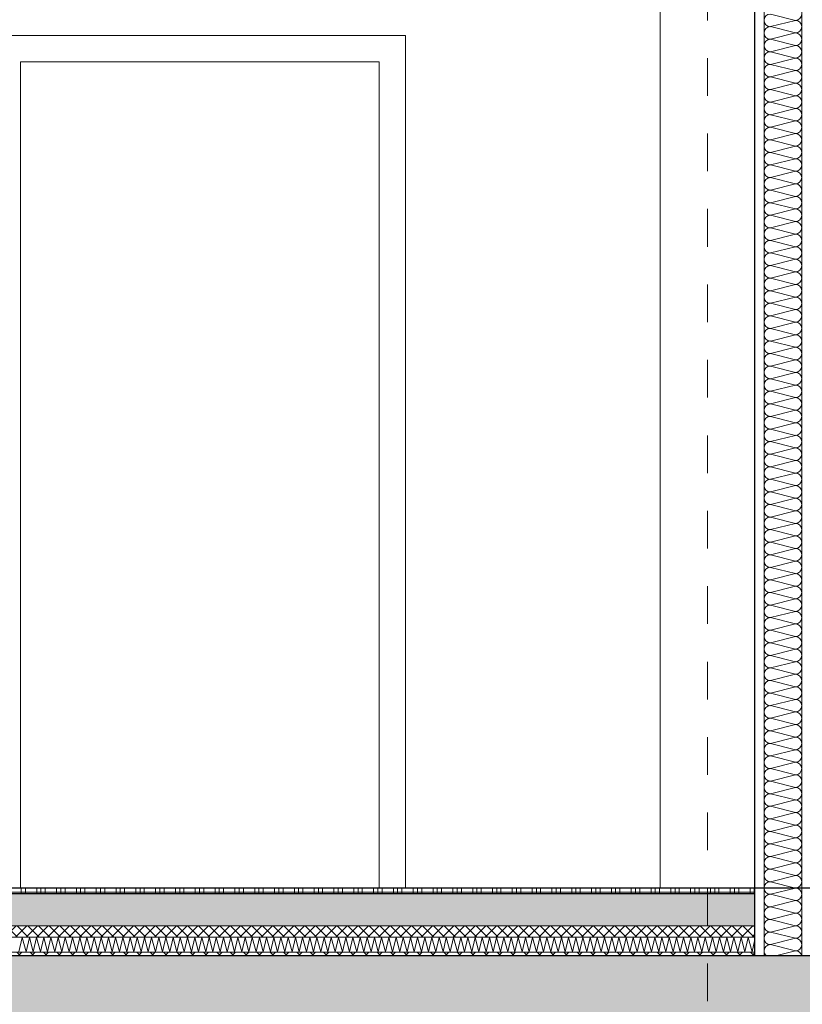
# Model space of a CAD drawing. Header units: metres. Extents: x -20.3 to 39.4, y -22.2 to 2.8.
# Tile 29 of 65: x 14.1 to 16.2, y -10.5 to -7.9. Entities that reach past the tile are written whole.
import ezdxf

# ---------------------------------------------------------------- set-up
doc = ezdxf.new("R2010")
doc.units = ezdxf.units.M
doc.header["$LTSCALE"] = 0.4
doc.header["$MEASUREMENT"] = 0
doc.linetypes.add('Raster', pattern=[0.2, 0.1, -0.05, 0, -0.05])
doc.layers.get('0').update_dxf_attribs({"color": 8, "lineweight": 9})
doc.layers.get('Defpoints').update_dxf_attribs({"color": 8, "lineweight": 9})
for name, color, linetype in [('Neubau_A-Decken', 8, 'Continuous'), ('Neubau_A-Stützen', 30, 'Continuous'), ('Neubau_A-TB Wände', 8, 'Continuous'), ('Neubau_B-Bodenaufbau', 8, 'Continuous'), ('Neubau_R-Konstruktionsraster gross', 33, 'Continuous'), ('Neubau_T-Bemaßung', 8, 'Continuous')]:
    doc.layers.add(name, color=color, linetype=linetype)
doc.styles.add('ERSTELLTER_STIL_2', font='arial.ttf')
doc.dimstyles.new('ERSTELLTER_STIL__1', dxfattribs={"dimtxt": 0.0875, "dimasz": 0.059375, "dimexe": 0.18, "dimexo": 0.0625, "dimgap": 0, "dimtad": 1, "dimzin": 0, "dimdsep": 46, "dimtxsty": 'ERSTELLTER_STIL_2', "dimblk": 'ARROWHEAD_6', "dimblk1": 'ARROWHEAD_6', "dimblk2": 'ARROWHEAD_6', "dimcen": 0.09, "dimclrd": 7, "dimclre": 7, "dimclrt": 7, "dimazin": 0, "dimtfac": 1, "dimtdec": 4, "dimtmove": 0, "dimatfit": 3, "dimfxl": 1, "dimtolj": 1, "dimtzin": 0, "dimarcsym": 0})
doc.dimstyles.new('ERSTELLTER_STIL__6', dxfattribs={"dimtxt": 0.0875, "dimasz": 0.059375, "dimexe": 0.18, "dimexo": 0.0625, "dimgap": 0, "dimtad": 1, "dimzin": 0, "dimdsep": 46, "dimtxsty": 'ERSTELLTER_STIL_2', "dimblk": 'ARROWHEAD_6', "dimblk1": 'ARROWHEAD_6', "dimblk2": 'ARROWHEAD_6', "dimcen": 0.09, "dimclrd": 7, "dimclre": 7, "dimclrt": 7, "dimazin": 0, "dimtfac": 1, "dimtdec": 4, "dimtmove": 2, "dimatfit": 3, "dimfxl": 1, "dimtolj": 1, "dimtzin": 0, "dimarcsym": 0})

# ---------------------------------------------------------------- blocks, each defined once
blk = doc.blocks.new('*X220', base_point=(4547.9313, -0.0469))
at = {"layer": 'Neubau_A-TB Wände', "color": 8, "linetype": 'Continuous', "lineweight": 9}
for p, q in [((4175.7517, 2.2531), (4175.685, 2.2698)), ((4175.7517, 2.2531), (4175.685, 2.2365)), ((4175.7517, 2.2198), (4175.685, 2.2365)), ((4175.7517, 2.2198), (4175.685, 2.2031)), ((4175.7517, 2.1865), (4175.685, 2.2031)), ((4175.7517, 2.1865), (4175.685, 2.1698)), ((4175.7517, 2.1531), (4175.685, 2.1698)), ((4175.7517, 2.1531), (4175.685, 2.1365)), ((4175.7517, 2.1198), (4175.685, 2.1365)), ((4175.7517, 2.1198), (4175.685, 2.1031)), ((4175.7517, 2.0865), (4175.685, 2.1031)), ((4175.7517, 2.0865), (4175.685, 2.0698)), ((4175.7517, 2.0531), (4175.685, 2.0698)), ((4175.7517, 2.0531), (4175.685, 2.0365)), ((4175.7517, 2.0198), (4175.685, 2.0365)), ((4175.7517, 2.0198), (4175.685, 2.0031)), ((4175.7517, 1.9865), (4175.685, 2.0031)), ((4175.7517, 1.9865), (4175.685, 1.9698)), ((4175.7517, 1.9531), (4175.685, 1.9698)), ((4175.7517, 1.9531), (4175.685, 1.9365)), ((4175.7517, 1.9198), (4175.685, 1.9365)), ((4175.7517, 1.9198), (4175.685, 1.9031)), ((4175.7517, 1.8865), (4175.685, 1.9031)), ((4175.7517, 1.8865), (4175.685, 1.8698)), ((4175.7517, 1.8531), (4175.685, 1.8698)), ((4175.7517, 1.8531), (4175.685, 1.8365)), ((4175.7517, 1.8198), (4175.685, 1.8365)), ((4175.7517, 1.8198), (4175.685, 1.8031)), ((4175.7517, 1.7865), (4175.685, 1.8031)), ((4175.7517, 1.7865), (4175.685, 1.7698)), ((4175.7517, 1.7531), (4175.685, 1.7698)), ((4175.7517, 1.7531), (4175.685, 1.7365)), ((4175.7517, 1.7198), (4175.685, 1.7365)), ((4175.7517, 1.7198), (4175.685, 1.7031)), ((4175.7517, 1.6865), (4175.685, 1.7031)), ((4175.7517, 1.6865), (4175.685, 1.6698)), ((4175.7517, 1.6531), (4175.685, 1.6698)), ((4175.7517, 1.6531), (4175.685, 1.6365)), ((4175.7517, 1.6198), (4175.685, 1.6365)), ((4175.7517, 1.6198), (4175.685, 1.6031)), ((4175.7517, 1.5865), (4175.685, 1.6031)), ((4175.7517, 1.5865), (4175.685, 1.5698)), ((4175.7517, 1.5531), (4175.685, 1.5698)), ((4175.7517, 1.5531), (4175.685, 1.5365)), ((4175.7517, 1.5198), (4175.685, 1.5365)), ((4175.7517, 1.5198), (4175.685, 1.5031)), ((4175.7517, 1.4865), (4175.685, 1.5031)), ((4175.7517, 1.4865), (4175.685, 1.4698)), ((4175.7517, 1.4531), (4175.685, 1.4698)), ((4175.7517, 1.4531), (4175.685, 1.4365)), ((4175.7517, 1.4198), (4175.685, 1.4365)), ((4175.7517, 1.4198), (4175.685, 1.4031)), ((4175.7517, 1.3865), (4175.685, 1.4031)), ((4175.7517, 1.3865), (4175.685, 1.3698)), ((4175.7517, 1.3531), (4175.685, 1.3698)), ((4175.7517, 1.3531), (4175.685, 1.3365)), ((4175.7517, 1.3198), (4175.685, 1.3365)), ((4175.7517, 1.3198), (4175.685, 1.3031)), ((4175.7517, 1.2865), (4175.685, 1.3031)), ((4175.7517, 1.2865), (4175.685, 1.2698)), ((4175.7517, 1.2531), (4175.685, 1.2698)), ((4175.7517, 1.2531), (4175.685, 1.2365)), ((4175.7517, 1.2198), (4175.685, 1.2365)), ((4175.7517, 1.2198), (4175.685, 1.2031)), ((4175.7517, 1.1865), (4175.685, 1.2031)), ((4175.7517, 1.1865), (4175.685, 1.1698)), ((4175.7517, 1.1531), (4175.685, 1.1698)), ((4175.7517, 1.1531), (4175.685, 1.1365)), ((4175.7517, 1.1198), (4175.685, 1.1365)), ((4175.7517, 1.1198), (4175.685, 1.1031)), ((4175.7517, 1.0865), (4175.685, 1.1031)), ((4175.7517, 1.0865), (4175.685, 1.0698)), ((4175.7517, 1.0531), (4175.685, 1.0698)), ((4175.7517, 1.0531), (4175.685, 1.0365)), ((4175.7517, 1.0198), (4175.685, 1.0365)), ((4175.7517, 1.0198), (4175.685, 1.0031)), ((4175.7517, 0.9865), (4175.685, 1.0031)), ((4175.7517, 0.9865), (4175.685, 0.9698)), ((4175.7517, 0.9531), (4175.685, 0.9698)), ((4175.7517, 0.9531), (4175.685, 0.9365)), ((4175.7517, 0.9198), (4175.685, 0.9365)), ((4175.7517, 0.9198), (4175.685, 0.9031)), ((4175.7517, 0.8865), (4175.685, 0.9031)), ((4175.7517, 0.8865), (4175.685, 0.8698)), ((4175.7517, 0.8531), (4175.685, 0.8698)), ((4175.7517, 0.8531), (4175.685, 0.8365)), ((4175.7517, 0.8198), (4175.685, 0.8365)), ((4175.7517, 0.8198), (4175.685, 0.8031)), ((4175.7517, 0.7865), (4175.685, 0.8031)), ((4175.7517, 0.7865), (4175.685, 0.7698)), ((4175.7517, 0.7531), (4175.685, 0.7698)), ((4175.7517, 0.7531), (4175.685, 0.7365)), ((4175.7517, 0.7198), (4175.685, 0.7365)), ((4175.7517, 0.7198), (4175.685, 0.7031)), ((4175.7517, 0.6865), (4175.685, 0.7031)), ((4175.7517, 0.6865), (4175.685, 0.6698)), ((4175.7517, 0.6531), (4175.685, 0.6698)), ((4175.7517, 0.6531), (4175.685, 0.6365)), ((4175.7517, 0.6198), (4175.685, 0.6365)), ((4175.7517, 0.6198), (4175.685, 0.6031)), ((4175.7517, 0.5865), (4175.685, 0.6031)), ((4175.7517, 0.5865), (4175.685, 0.5698)), ((4175.7517, 0.5531), (4175.685, 0.5698)), ((4175.7517, 0.5531), (4175.685, 0.5365)), ((4175.7517, 0.5198), (4175.685, 0.5365)), ((4175.7517, 0.5198), (4175.685, 0.5031)), ((4175.7517, 0.4865), (4175.685, 0.5031)), ((4175.7517, 0.4865), (4175.685, 0.4698)), ((4175.7517, 0.4531), (4175.685, 0.4698)), ((4175.7517, 0.4531), (4175.685, 0.4365)), ((4175.7517, 0.4198), (4175.685, 0.4365)), ((4175.7517, 0.4198), (4175.685, 0.4031)), ((4175.7517, 0.3865), (4175.685, 0.4031)), ((4175.7517, 0.3865), (4175.685, 0.3698)), ((4175.7517, 0.3531), (4175.685, 0.3698)), ((4175.7517, 0.3531), (4175.685, 0.3365)), ((4175.7517, 0.3198), (4175.685, 0.3365)), ((4175.7517, 0.3198), (4175.685, 0.3031)), ((4175.7517, 0.2865), (4175.685, 0.3031)), ((4175.7517, 0.2865), (4175.685, 0.2698)), ((4175.7517, 0.2531), (4175.685, 0.2698)), ((4175.7517, 0.2531), (4175.685, 0.2365)), ((4175.7517, 0.2198), (4175.685, 0.2365)), ((4175.7517, 0.2198), (4175.685, 0.2031)), ((4175.7517, 0.1865), (4175.685, 0.2031)), ((4175.7517, 0.1865), (4175.685, 0.1698)), ((4175.7517, 0.1531), (4175.685, 0.1698)), ((4175.7517, 0.1531), (4175.685, 0.1365)), ((4175.7517, 0.1198), (4175.685, 0.1365)), ((4175.7517, 0.1198), (4175.685, 0.1031)), ((4175.7517, 0.0865), (4175.685, 0.1031)), ((4175.7517, 0.0865), (4175.685, 0.0698)), ((4175.7517, 0.0531), (4175.685, 0.0698)), ((4175.7517, 0.0531), (4175.685, 0.0365)), ((4175.7517, 0.0198), (4175.685, 0.0365)), ((4175.7517, 0.0198), (4175.685, 0.0031)), ((4175.7517, -0.0135), (4175.685, 0.0031)), ((4175.7517, -0.0135), (4175.685, -0.0302)), ((4175.7517, -0.0469), (4175.685, -0.0302)), ((4175.7517, -0.0469), (4175.685, -0.0635)), ((4175.7517, -0.0802), (4175.685, -0.0635)), ((4175.7517, -0.0802), (4175.685, -0.0969)), ((4175.7517, -0.1135), (4175.685, -0.0969)), ((4175.7517, -0.1135), (4175.685, -0.1302)), ((4175.7517, -0.1469), (4175.685, -0.1302)), ((4175.7517, -0.1469), (4175.685, -0.1635)), ((4175.7517, -0.1802), (4175.685, -0.1635)), ((4175.7517, -0.1802), (4175.685, -0.1969)), ((4175.7517, -0.2135), (4175.685, -0.1969)), ((4175.7517, -0.2135), (4175.6984, -0.2269))]:
    blk.add_line(p, q, dxfattribs=at)
for centre, start, end in [((4175.685, 2.2531), 90, 180), ((4175.685, 2.2531), 180, 270), ((4175.7517, 2.2698), 270, 0), ((4175.7517, 2.2365), 0, 90), ((4175.685, 2.2198), 90, 180), ((4175.685, 2.2198), 180, 270), ((4175.7517, 2.2365), 270, 0), ((4175.7517, 2.2031), 0, 90), ((4175.685, 2.1865), 90, 180), ((4175.7517, 2.2031), 270, 0), ((4175.685, 2.1865), 180, 270), ((4175.685, 2.1531), 90, 180), ((4175.7517, 2.1698), 0, 90), ((4175.7517, 2.1698), 270, 0), ((4175.685, 2.1531), 180, 270), ((4175.7517, 2.1365), 0, 90), ((4175.685, 2.1198), 90, 180), ((4175.685, 2.1198), 180, 270), ((4175.7517, 2.1365), 270, 0), ((4175.7517, 2.1031), 0, 90), ((4175.685, 2.0865), 90, 180), ((4175.7517, 2.1031), 270, 0), ((4175.685, 2.0865), 180, 270), ((4175.685, 2.0531), 90, 180), ((4175.7517, 2.0698), 0, 90), ((4175.7517, 2.0698), 270, 0), ((4175.685, 2.0531), 180, 270), ((4175.685, 2.0198), 90, 180), ((4175.7517, 2.0365), 0, 90), ((4175.7517, 2.0365), 270, 0), ((4175.685, 2.0198), 180, 270), ((4175.7517, 2.0031), 0, 90), ((4175.685, 1.9865), 90, 180), ((4175.685, 1.9865), 180, 270), ((4175.7517, 2.0031), 270, 0), ((4175.7517, 1.9698), 0, 90), ((4175.685, 1.9531), 90, 180), ((4175.7517, 1.9698), 270, 0), ((4175.685, 1.9531), 180, 270), ((4175.685, 1.9198), 90, 180), ((4175.7517, 1.9365), 0, 90), ((4175.7517, 1.9365), 270, 0), ((4175.685, 1.9198), 180, 270), ((4175.7517, 1.9031), 0, 90), ((4175.685, 1.8865), 90, 180), ((4175.685, 1.8865), 180, 270), ((4175.7517, 1.9031), 270, 0), ((4175.7517, 1.8698), 0, 90), ((4175.685, 1.8531), 90, 180), ((4175.7517, 1.8698), 270, 0), ((4175.685, 1.8531), 180, 270), ((4175.685, 1.8198), 90, 180), ((4175.7517, 1.8365), 0, 90), ((4175.7517, 1.8365), 270, 0), ((4175.685, 1.8198), 180, 270), ((4175.685, 1.7865), 90, 180), ((4175.7517, 1.8031), 0, 90), ((4175.7517, 1.8031), 270, 0), ((4175.685, 1.7865), 180, 270), ((4175.7517, 1.7698), 0, 90), ((4175.685, 1.7531), 90, 180), ((4175.685, 1.7531), 180, 270), ((4175.7517, 1.7698), 270, 0), ((4175.7517, 1.7365), 0, 90), ((4175.685, 1.7198), 90, 180), ((4175.7517, 1.7365), 270, 0), ((4175.685, 1.7198), 180, 270), ((4175.685, 1.6865), 90, 180), ((4175.7517, 1.7031), 0, 90), ((4175.7517, 1.7031), 270, 0), ((4175.685, 1.6865), 180, 270), ((4175.7517, 1.6698), 0, 90), ((4175.685, 1.6531), 90, 180), ((4175.685, 1.6531), 180, 270), ((4175.7517, 1.6698), 270, 0), ((4175.7517, 1.6365), 0, 90), ((4175.685, 1.6198), 90, 180), ((4175.685, 1.6198), 180, 270), ((4175.7517, 1.6365), 270, 0), ((4175.7517, 1.6031), 0, 90), ((4175.685, 1.5865), 90, 180), ((4175.7517, 1.6031), 270, 0), ((4175.685, 1.5865), 180, 270), ((4175.685, 1.5531), 90, 180), ((4175.7517, 1.5698), 0, 90), ((4175.7517, 1.5698), 270, 0), ((4175.685, 1.5531), 180, 270), ((4175.7517, 1.5365), 0, 90), ((4175.685, 1.5198), 90, 180), ((4175.685, 1.5198), 180, 270), ((4175.7517, 1.5365), 270, 0), ((4175.7517, 1.5031), 0, 90), ((4175.685, 1.4865), 90, 180), ((4175.7517, 1.5031), 270, 0), ((4175.685, 1.4865), 180, 270), ((4175.685, 1.4531), 90, 180), ((4175.7517, 1.4698), 0, 90), ((4175.7517, 1.4698), 270, 0), ((4175.685, 1.4531), 180, 270), ((4175.685, 1.4198), 90, 180), ((4175.7517, 1.4365), 0, 90), ((4175.7517, 1.4365), 270, 0), ((4175.685, 1.4198), 180, 270), ((4175.7517, 1.4031), 0, 90), ((4175.685, 1.3865), 90, 180), ((4175.685, 1.3865), 180, 270), ((4175.7517, 1.4031), 270, 0), ((4175.7517, 1.3698), 0, 90), ((4175.685, 1.3531), 90, 180), ((4175.7517, 1.3698), 270, 0), ((4175.685, 1.3531), 180, 270), ((4175.685, 1.3198), 90, 180), ((4175.7517, 1.3365), 0, 90), ((4175.7517, 1.3365), 270, 0), ((4175.685, 1.3198), 180, 270), ((4175.7517, 1.3031), 0, 90), ((4175.685, 1.2865), 90, 180), ((4175.685, 1.2865), 180, 270), ((4175.7517, 1.3031), 270, 0), ((4175.7517, 1.2698), 0, 90), ((4175.685, 1.2531), 90, 180), ((4175.685, 1.2531), 180, 270), ((4175.7517, 1.2698), 270, 0), ((4175.7517, 1.2365), 0, 90), ((4175.685, 1.2198), 90, 180), ((4175.7517, 1.2365), 270, 0), ((4175.685, 1.2198), 180, 270), ((4175.685, 1.1865), 90, 180), ((4175.7517, 1.2031), 0, 90), ((4175.7517, 1.2031), 270, 0), ((4175.685, 1.1865), 180, 270), ((4175.7517, 1.1698), 0, 90), ((4175.685, 1.1531), 90, 180), ((4175.685, 1.1531), 180, 270), ((4175.7517, 1.1698), 270, 0), ((4175.7517, 1.1365), 0, 90), ((4175.685, 1.1198), 90, 180), ((4175.7517, 1.1365), 270, 0), ((4175.685, 1.1198), 180, 270), ((4175.685, 1.0865), 90, 180), ((4175.7517, 1.1031), 0, 90), ((4175.7517, 1.1031), 270, 0), ((4175.685, 1.0865), 180, 270), ((4175.7517, 1.0698), 0, 90), ((4175.685, 1.0531), 90, 180), ((4175.685, 1.0531), 180, 270), ((4175.7517, 1.0698), 270, 0), ((4175.7517, 1.0365), 0, 90), ((4175.685, 1.0198), 90, 180), ((4175.685, 1.0198), 180, 270), ((4175.7517, 1.0365), 270, 0), ((4175.7517, 1.0031), 0, 90), ((4175.685, 0.9865), 90, 180), ((4175.7517, 1.0031), 270, 0), ((4175.685, 0.9865), 180, 270), ((4175.685, 0.9531), 90, 180), ((4175.7517, 0.9698), 0, 90), ((4175.7517, 0.9698), 270, 0), ((4175.685, 0.9531), 180, 270), ((4175.7517, 0.9365), 0, 90), ((4175.685, 0.9198), 90, 180), ((4175.685, 0.9198), 180, 270), ((4175.7517, 0.9365), 270, 0), ((4175.7517, 0.9031), 0, 90), ((4175.685, 0.8865), 90, 180), ((4175.7517, 0.9031), 270, 0), ((4175.685, 0.8865), 180, 270), ((4175.685, 0.8531), 90, 180), ((4175.7517, 0.8698), 0, 90), ((4175.7517, 0.8698), 270, 0), ((4175.685, 0.8531), 180, 270), ((4175.685, 0.8198), 90, 180), ((4175.7517, 0.8365), 0, 90), ((4175.7517, 0.8365), 270, 0), ((4175.685, 0.8198), 180, 270), ((4175.7517, 0.8031), 0, 90), ((4175.685, 0.7865), 90, 180), ((4175.685, 0.7865), 180, 270), ((4175.7517, 0.8031), 270, 0), ((4175.7517, 0.7698), 0, 90), ((4175.685, 0.7531), 90, 180), ((4175.7517, 0.7698), 270, 0), ((4175.685, 0.7531), 180, 270), ((4175.685, 0.7198), 90, 180), ((4175.7517, 0.7365), 0, 90), ((4175.7517, 0.7365), 270, 0), ((4175.685, 0.7198), 180, 270), ((4175.7517, 0.7031), 0, 90), ((4175.685, 0.6865), 90, 180), ((4175.685, 0.6865), 180, 270), ((4175.7517, 0.7031), 270, 0), ((4175.7517, 0.6698), 0, 90), ((4175.685, 0.6531), 90, 180), ((4175.685, 0.6531), 180, 270), ((4175.7517, 0.6698), 270, 0), ((4175.7517, 0.6365), 0, 90), ((4175.685, 0.6198), 90, 180), ((4175.7517, 0.6365), 270, 0), ((4175.685, 0.6198), 180, 270), ((4175.685, 0.5865), 90, 180), ((4175.7517, 0.6031), 0, 90), ((4175.7517, 0.6031), 270, 0), ((4175.685, 0.5865), 180, 270), ((4175.7517, 0.5698), 0, 90), ((4175.685, 0.5531), 90, 180), ((4175.685, 0.5531), 180, 270), ((4175.7517, 0.5698), 270, 0), ((4175.7517, 0.5365), 0, 90), ((4175.685, 0.5198), 90, 180), ((4175.7517, 0.5365), 270, 0), ((4175.685, 0.5198), 180, 270), ((4175.685, 0.4865), 90, 180), ((4175.7517, 0.5031), 0, 90), ((4175.7517, 0.5031), 270, 0), ((4175.685, 0.4865), 180, 270), ((4175.7517, 0.4698), 0, 90), ((4175.685, 0.4531), 90, 180), ((4175.685, 0.4531), 180, 270), ((4175.7517, 0.4698), 270, 0), ((4175.7517, 0.4365), 0, 90), ((4175.685, 0.4198), 90, 180), ((4175.685, 0.4198), 180, 270), ((4175.7517, 0.4365), 270, 0), ((4175.7517, 0.4031), 0, 90), ((4175.685, 0.3865), 90, 180), ((4175.7517, 0.4031), 270, 0), ((4175.685, 0.3865), 180, 270), ((4175.685, 0.3531), 90, 180), ((4175.7517, 0.3698), 0, 90), ((4175.7517, 0.3698), 270, 0), ((4175.685, 0.3531), 180, 270), ((4175.7517, 0.3365), 0, 90), ((4175.685, 0.3198), 90, 180), ((4175.685, 0.3198), 180, 270), ((4175.7517, 0.3365), 270, 0), ((4175.7517, 0.3031), 0, 90), ((4175.685, 0.2865), 90, 180), ((4175.7517, 0.3031), 270, 0), ((4175.685, 0.2865), 180, 270), ((4175.685, 0.2531), 90, 180), ((4175.7517, 0.2698), 0, 90), ((4175.7517, 0.2698), 270, 0), ((4175.685, 0.2531), 180, 270), ((4175.685, 0.2198), 90, 180), ((4175.7517, 0.2365), 0, 90), ((4175.7517, 0.2365), 270, 0), ((4175.685, 0.2198), 180, 270), ((4175.7517, 0.2031), 0, 90), ((4175.685, 0.1865), 90, 180), ((4175.685, 0.1865), 180, 270), ((4175.7517, 0.2031), 270, 0), ((4175.7517, 0.1698), 0, 90), ((4175.685, 0.1531), 90, 180), ((4175.7517, 0.1698), 270, 0), ((4175.685, 0.1531), 180, 270), ((4175.685, 0.1198), 90, 180), ((4175.7517, 0.1365), 0, 90), ((4175.7517, 0.1365), 270, 0), ((4175.685, 0.1198), 180, 270), ((4175.7517, 0.1031), 0, 90), ((4175.685, 0.0865), 90, 180), ((4175.685, 0.0865), 180, 270), ((4175.7517, 0.1031), 270, 0), ((4175.7517, 0.0698), 0, 90), ((4175.685, 0.0531), 90, 180), ((4175.685, 0.0531), 180, 270), ((4175.7517, 0.0698), 270, 0), ((4175.7517, 0.0365), 0, 90), ((4175.685, 0.0198), 90, 180), ((4175.7517, 0.0365), 270, 0), ((4175.685, 0.0198), 180, 270), ((4175.685, -0.0135), 90, 180), ((4175.7517, 0.0031), 0, 90), ((4175.7517, 0.0031), 270, 0), ((4175.685, -0.0135), 180, 270), ((4175.7517, -0.0302), 0, 90), ((4175.685, -0.0469), 90, 180), ((4175.685, -0.0469), 180, 270), ((4175.7517, -0.0302), 270, 0), ((4175.7517, -0.0635), 0, 90), ((4175.685, -0.0802), 90, 180), ((4175.7517, -0.0635), 270, 0), ((4175.685, -0.0802), 180, 270), ((4175.685, -0.1135), 90, 180), ((4175.7517, -0.0969), 0, 90), ((4175.7517, -0.0969), 270, 0), ((4175.685, -0.1135), 180, 270), ((4175.685, -0.1469), 90, 180), ((4175.7517, -0.1302), 0, 90), ((4175.7517, -0.1302), 270, 0), ((4175.685, -0.1469), 180, 270), ((4175.7517, -0.1635), 0, 90), ((4175.685, -0.1802), 90, 180), ((4175.685, -0.1802), 180, 270), ((4175.7517, -0.1635), 270, 0), ((4175.7517, -0.1969), 0, 90), ((4175.685, -0.2135), 90, 180), ((4175.7517, -0.1969), 270, 0), ((4175.685, -0.2135), 180, 233.1301), ((4175.7517, -0.2302), 11.537, 90)]:
    blk.add_arc(centre, 0.0167, start, end, dxfattribs=at)
blk = doc.blocks.new('*X230', base_point=(4547.9313, -0.0469))
at = {"layer": 'Neubau_B-Bodenaufbau', "color": 7, "linetype": 'Continuous', "lineweight": 9}
for p, q in [((4173.6939, -0.2159), (4173.7027, -0.1778)), ((4173.7027, -0.1778), (4173.7129, -0.2159)), ((4173.7129, -0.2159), (4173.7217, -0.1778)), ((4173.7217, -0.1778), (4173.7319, -0.2159)), ((4173.7319, -0.2159), (4173.7408, -0.1778)), ((4173.7408, -0.1778), (4173.751, -0.2159)), ((4173.751, -0.2159), (4173.7598, -0.1778)), ((4173.7598, -0.1778), (4173.77, -0.2159)), ((4173.77, -0.2159), (4173.7789, -0.1778)), ((4173.7789, -0.1778), (4173.7891, -0.2159)), ((4173.7891, -0.2159), (4173.7979, -0.1778)), ((4173.7979, -0.1778), (4173.8081, -0.2159)), ((4173.8081, -0.2159), (4173.817, -0.1778)), ((4173.817, -0.1778), (4173.8272, -0.2159)), ((4173.8272, -0.2159), (4173.836, -0.1778)), ((4173.836, -0.1778), (4173.8462, -0.2159)), ((4173.8462, -0.2159), (4173.8551, -0.1778)), ((4173.8551, -0.1778), (4173.8653, -0.2159)), ((4173.8653, -0.2159), (4173.8741, -0.1778)), ((4173.8741, -0.1778), (4173.8843, -0.2159)), ((4173.8843, -0.2159), (4173.8932, -0.1778)), ((4173.8932, -0.1778), (4173.9034, -0.2159)), ((4173.9034, -0.2159), (4173.9122, -0.1778)), ((4173.9122, -0.1778), (4173.9224, -0.2159)), ((4173.9224, -0.2159), (4173.9313, -0.1778)), ((4173.9313, -0.1778), (4173.9415, -0.2159)), ((4173.9415, -0.2159), (4173.9503, -0.1778)), ((4173.9503, -0.1778), (4173.9605, -0.2159)), ((4173.9605, -0.2159), (4173.9694, -0.1778)), ((4173.9694, -0.1778), (4173.9796, -0.2159)), ((4173.9796, -0.2159), (4173.9884, -0.1778)), ((4173.9884, -0.1778), (4173.9986, -0.2159)), ((4173.9986, -0.2159), (4174.0075, -0.1778)), ((4174.0075, -0.1778), (4174.0177, -0.2159)), ((4174.0177, -0.2159), (4174.0265, -0.1778)), ((4174.0265, -0.1778), (4174.0367, -0.2159)), ((4174.0367, -0.2159), (4174.0456, -0.1778)), ((4174.0456, -0.1778), (4174.0558, -0.2159)), ((4174.0558, -0.2159), (4174.0646, -0.1778)), ((4174.0646, -0.1778), (4174.0748, -0.2159)), ((4174.0748, -0.2159), (4174.0837, -0.1778)), ((4174.0837, -0.1778), (4174.0939, -0.2159)), ((4174.0939, -0.2159), (4174.1027, -0.1778)), ((4174.1027, -0.1778), (4174.1129, -0.2159)), ((4174.1129, -0.2159), (4174.1217, -0.1778)), ((4174.1217, -0.1778), (4174.1319, -0.2159)), ((4174.1319, -0.2159), (4174.1408, -0.1778)), ((4174.1408, -0.1778), (4174.151, -0.2159)), ((4174.151, -0.2159), (4174.1598, -0.1778)), ((4174.1598, -0.1778), (4174.17, -0.2159)), ((4174.17, -0.2159), (4174.1789, -0.1778)), ((4174.1789, -0.1778), (4174.1891, -0.2159)), ((4174.1891, -0.2159), (4174.1979, -0.1778)), ((4174.1979, -0.1778), (4174.2081, -0.2159)), ((4174.2081, -0.2159), (4174.217, -0.1778)), ((4174.217, -0.1778), (4174.2272, -0.2159)), ((4174.2272, -0.2159), (4174.236, -0.1778)), ((4174.236, -0.1778), (4174.2462, -0.2159)), ((4174.2462, -0.2159), (4174.2551, -0.1778)), ((4174.2551, -0.1778), (4174.2653, -0.2159)), ((4174.2653, -0.2159), (4174.2741, -0.1778)), ((4174.2741, -0.1778), (4174.2843, -0.2159)), ((4174.2843, -0.2159), (4174.2932, -0.1778)), ((4174.2932, -0.1778), (4174.3034, -0.2159)), ((4174.3034, -0.2159), (4174.3122, -0.1778)), ((4174.3122, -0.1778), (4174.3224, -0.2159)), ((4174.3224, -0.2159), (4174.3313, -0.1778)), ((4174.3313, -0.1778), (4174.3415, -0.2159)), ((4174.3415, -0.2159), (4174.3503, -0.1778)), ((4174.3503, -0.1778), (4174.3605, -0.2159)), ((4174.3605, -0.2159), (4174.3694, -0.1778)), ((4174.3694, -0.1778), (4174.3796, -0.2159)), ((4174.3796, -0.2159), (4174.3884, -0.1778)), ((4174.3884, -0.1778), (4174.3986, -0.2159)), ((4174.3986, -0.2159), (4174.4075, -0.1778)), ((4174.4075, -0.1778), (4174.4177, -0.2159)), ((4174.4177, -0.2159), (4174.4265, -0.1778)), ((4174.4265, -0.1778), (4174.4367, -0.2159)), ((4174.4367, -0.2159), (4174.4456, -0.1778)), ((4174.4456, -0.1778), (4174.4558, -0.2159)), ((4174.4558, -0.2159), (4174.4646, -0.1778)), ((4174.4646, -0.1778), (4174.4748, -0.2159)), ((4174.4748, -0.2159), (4174.4837, -0.1778)), ((4174.4837, -0.1778), (4174.4939, -0.2159)), ((4174.4939, -0.2159), (4174.5027, -0.1778)), ((4174.5027, -0.1778), (4174.5129, -0.2159)), ((4174.5129, -0.2159), (4174.5217, -0.1778)), ((4174.5217, -0.1778), (4174.5319, -0.2159)), ((4174.5319, -0.2159), (4174.5408, -0.1778)), ((4174.5408, -0.1778), (4174.551, -0.2159)), ((4174.551, -0.2159), (4174.5598, -0.1778)), ((4174.5598, -0.1778), (4174.57, -0.2159)), ((4174.57, -0.2159), (4174.5789, -0.1778)), ((4174.5789, -0.1778), (4174.5891, -0.2159)), ((4174.5891, -0.2159), (4174.5979, -0.1778)), ((4174.5979, -0.1778), (4174.6081, -0.2159)), ((4174.6081, -0.2159), (4174.617, -0.1778)), ((4174.617, -0.1778), (4174.6272, -0.2159)), ((4174.6272, -0.2159), (4174.636, -0.1778)), ((4174.636, -0.1778), (4174.6462, -0.2159)), ((4174.6462, -0.2159), (4174.6551, -0.1778)), ((4174.6551, -0.1778), (4174.6653, -0.2159)), ((4174.6653, -0.2159), (4174.6741, -0.1778)), ((4174.6741, -0.1778), (4174.6843, -0.2159)), ((4174.6843, -0.2159), (4174.6932, -0.1778)), ((4174.6932, -0.1778), (4174.7034, -0.2159)), ((4174.7034, -0.2159), (4174.7122, -0.1778)), ((4174.7122, -0.1778), (4174.7224, -0.2159)), ((4174.7224, -0.2159), (4174.7313, -0.1778)), ((4174.7313, -0.1778), (4174.7415, -0.2159)), ((4174.7415, -0.2159), (4174.7503, -0.1778)), ((4174.7503, -0.1778), (4174.7605, -0.2159)), ((4174.7605, -0.2159), (4174.7694, -0.1778)), ((4174.7694, -0.1778), (4174.7796, -0.2159)), ((4174.7796, -0.2159), (4174.7884, -0.1778)), ((4174.7884, -0.1778), (4174.7986, -0.2159)), ((4174.7986, -0.2159), (4174.8075, -0.1778)), ((4174.8075, -0.1778), (4174.8177, -0.2159)), ((4174.8177, -0.2159), (4174.8265, -0.1778)), ((4174.8265, -0.1778), (4174.8367, -0.2159)), ((4174.8367, -0.2159), (4174.8456, -0.1778)), ((4174.8456, -0.1778), (4174.8558, -0.2159)), ((4174.8558, -0.2159), (4174.8646, -0.1778)), ((4174.8646, -0.1778), (4174.8748, -0.2159)), ((4174.8748, -0.2159), (4174.8837, -0.1778)), ((4174.8837, -0.1778), (4174.8939, -0.2159)), ((4174.8939, -0.2159), (4174.9027, -0.1778)), ((4174.9027, -0.1778), (4174.9129, -0.2159)), ((4174.9129, -0.2159), (4174.9217, -0.1778)), ((4174.9217, -0.1778), (4174.9319, -0.2159)), ((4174.9319, -0.2159), (4174.9408, -0.1778)), ((4174.9408, -0.1778), (4174.951, -0.2159)), ((4174.951, -0.2159), (4174.9598, -0.1778)), ((4174.9598, -0.1778), (4174.97, -0.2159)), ((4174.97, -0.2159), (4174.9789, -0.1778)), ((4174.9789, -0.1778), (4174.9891, -0.2159)), ((4174.9891, -0.2159), (4174.9979, -0.1778)), ((4174.9979, -0.1778), (4175.0081, -0.2159)), ((4175.0081, -0.2159), (4175.017, -0.1778)), ((4175.017, -0.1778), (4175.0272, -0.2159)), ((4175.0272, -0.2159), (4175.036, -0.1778)), ((4175.036, -0.1778), (4175.0462, -0.2159)), ((4175.0462, -0.2159), (4175.0551, -0.1778)), ((4175.0551, -0.1778), (4175.0653, -0.2159)), ((4175.0653, -0.2159), (4175.0741, -0.1778)), ((4175.0741, -0.1778), (4175.0843, -0.2159)), ((4175.0843, -0.2159), (4175.0932, -0.1778)), ((4175.0932, -0.1778), (4175.1034, -0.2159)), ((4175.1034, -0.2159), (4175.1122, -0.1778)), ((4175.1122, -0.1778), (4175.1224, -0.2159)), ((4175.1224, -0.2159), (4175.1313, -0.1778)), ((4175.1313, -0.1778), (4175.1415, -0.2159)), ((4175.1415, -0.2159), (4175.1503, -0.1778)), ((4175.1503, -0.1778), (4175.1605, -0.2159)), ((4175.1605, -0.2159), (4175.1694, -0.1778)), ((4175.1694, -0.1778), (4175.1796, -0.2159)), ((4175.1796, -0.2159), (4175.1884, -0.1778)), ((4175.1884, -0.1778), (4175.1986, -0.2159)), ((4175.1986, -0.2159), (4175.2075, -0.1778)), ((4175.2075, -0.1778), (4175.2177, -0.2159)), ((4175.2177, -0.2159), (4175.2265, -0.1778)), ((4175.2265, -0.1778), (4175.2367, -0.2159)), ((4175.2367, -0.2159), (4175.2456, -0.1778)), ((4175.2456, -0.1778), (4175.2558, -0.2159)), ((4175.2558, -0.2159), (4175.2646, -0.1778)), ((4175.2646, -0.1778), (4175.2748, -0.2159)), ((4175.2748, -0.2159), (4175.2837, -0.1778)), ((4175.2837, -0.1778), (4175.2939, -0.2159)), ((4175.2939, -0.2159), (4175.3027, -0.1778)), ((4175.3027, -0.1778), (4175.3129, -0.2159)), ((4175.3129, -0.2159), (4175.3217, -0.1778)), ((4175.3217, -0.1778), (4175.3319, -0.2159)), ((4175.3319, -0.2159), (4175.3408, -0.1778)), ((4175.3408, -0.1778), (4175.351, -0.2159)), ((4175.351, -0.2159), (4175.3598, -0.1778)), ((4175.3598, -0.1778), (4175.37, -0.2159)), ((4175.37, -0.2159), (4175.3789, -0.1778)), ((4175.3789, -0.1778), (4175.3891, -0.2159)), ((4175.3891, -0.2159), (4175.3979, -0.1778)), ((4175.3979, -0.1778), (4175.4081, -0.2159)), ((4175.4081, -0.2159), (4175.417, -0.1778)), ((4175.417, -0.1778), (4175.4272, -0.2159)), ((4175.4272, -0.2159), (4175.436, -0.1778)), ((4175.436, -0.1778), (4175.4462, -0.2159)), ((4175.4462, -0.2159), (4175.4551, -0.1778)), ((4175.4551, -0.1778), (4175.4653, -0.2159)), ((4175.4653, -0.2159), (4175.4741, -0.1778)), ((4175.4741, -0.1778), (4175.4843, -0.2159)), ((4175.4843, -0.2159), (4175.4932, -0.1778)), ((4175.4932, -0.1778), (4175.5034, -0.2159)), ((4175.5034, -0.2159), (4175.5122, -0.1778)), ((4175.5122, -0.1778), (4175.5224, -0.2159)), ((4175.5224, -0.2159), (4175.5313, -0.1778)), ((4175.5313, -0.1778), (4175.5415, -0.2159)), ((4175.5415, -0.2159), (4175.5503, -0.1778)), ((4175.5503, -0.1778), (4175.5605, -0.2159)), ((4175.5605, -0.2159), (4175.5694, -0.1778)), ((4175.5694, -0.1778), (4175.5796, -0.2159)), ((4175.5796, -0.2159), (4175.5884, -0.1778)), ((4175.5884, -0.1778), (4175.5986, -0.2159)), ((4175.5986, -0.2159), (4175.6075, -0.1778)), ((4175.6075, -0.1778), (4175.6177, -0.2159)), ((4175.6177, -0.2159), (4175.6265, -0.1778)), ((4175.6265, -0.1778), (4175.6367, -0.2159)), ((4175.6367, -0.2159), (4175.6434, -0.1872))]:
    blk.add_line(p, q, dxfattribs=at)
blk = doc.blocks.new('*X231', base_point=(4547.9313, -0.0469))
at = {"layer": 'Neubau_B-Bodenaufbau', "color": 7, "linetype": 'Continuous', "lineweight": 9}
for p, q in [((4173.7, -0.0469), (4173.7, -0.0619)), ((4173.7113, -0.0469), (4173.7113, -0.0619)), ((4173.7413, -0.0469), (4173.7413, -0.0619)), ((4173.7525, -0.0469), (4173.7525, -0.0619)), ((4173.7638, -0.0469), (4173.7638, -0.0619)), ((4173.7938, -0.0469), (4173.7938, -0.0619)), ((4173.805, -0.0469), (4173.805, -0.0619)), ((4173.8163, -0.0469), (4173.8163, -0.0619)), ((4173.8463, -0.0469), (4173.8463, -0.0619)), ((4173.8575, -0.0469), (4173.8575, -0.0619)), ((4173.8688, -0.0469), (4173.8688, -0.0619)), ((4173.8988, -0.0469), (4173.8988, -0.0619)), ((4173.91, -0.0469), (4173.91, -0.0619)), ((4173.9213, -0.0469), (4173.9213, -0.0619)), ((4173.9513, -0.0469), (4173.9513, -0.0619)), ((4173.9625, -0.0469), (4173.9625, -0.0619)), ((4173.9738, -0.0469), (4173.9738, -0.0619)), ((4174.0038, -0.0469), (4174.0038, -0.0619)), ((4174.015, -0.0469), (4174.015, -0.0619)), ((4174.0263, -0.0469), (4174.0263, -0.0619)), ((4174.0563, -0.0469), (4174.0563, -0.0619)), ((4174.0675, -0.0469), (4174.0675, -0.0619)), ((4174.0788, -0.0469), (4174.0788, -0.0619)), ((4174.1088, -0.0469), (4174.1088, -0.0619)), ((4174.12, -0.0469), (4174.12, -0.0619)), ((4174.1313, -0.0469), (4174.1313, -0.0619)), ((4174.1613, -0.0469), (4174.1613, -0.0619)), ((4174.1725, -0.0469), (4174.1725, -0.0619)), ((4174.1838, -0.0469), (4174.1838, -0.0619)), ((4174.2138, -0.0469), (4174.2138, -0.0619)), ((4174.225, -0.0469), (4174.225, -0.0619)), ((4174.2363, -0.0469), (4174.2363, -0.0619)), ((4174.2663, -0.0469), (4174.2663, -0.0619)), ((4174.2775, -0.0469), (4174.2775, -0.0619)), ((4174.2888, -0.0469), (4174.2888, -0.0619)), ((4174.3188, -0.0469), (4174.3188, -0.0619)), ((4174.33, -0.0469), (4174.33, -0.0619)), ((4174.3413, -0.0469), (4174.3413, -0.0619)), ((4174.3713, -0.0469), (4174.3713, -0.0619)), ((4174.3825, -0.0469), (4174.3825, -0.0619)), ((4174.3938, -0.0469), (4174.3938, -0.0619)), ((4174.4238, -0.0469), (4174.4238, -0.0619)), ((4174.435, -0.0469), (4174.435, -0.0619)), ((4174.4463, -0.0469), (4174.4463, -0.0619)), ((4174.4763, -0.0469), (4174.4763, -0.0619)), ((4174.4875, -0.0469), (4174.4875, -0.0619)), ((4174.4988, -0.0469), (4174.4988, -0.0619)), ((4174.5288, -0.0469), (4174.5288, -0.0619)), ((4174.54, -0.0469), (4174.54, -0.0619)), ((4174.5513, -0.0469), (4174.5513, -0.0619)), ((4174.5813, -0.0469), (4174.5813, -0.0619)), ((4174.5925, -0.0469), (4174.5925, -0.0619)), ((4174.6038, -0.0469), (4174.6038, -0.0619)), ((4174.6338, -0.0469), (4174.6338, -0.0619)), ((4174.645, -0.0469), (4174.645, -0.0619)), ((4174.6563, -0.0469), (4174.6563, -0.0619)), ((4174.6863, -0.0469), (4174.6863, -0.0619)), ((4174.6975, -0.0469), (4174.6975, -0.0619)), ((4174.7088, -0.0469), (4174.7088, -0.0619)), ((4174.7388, -0.0469), (4174.7388, -0.0619)), ((4174.75, -0.0469), (4174.75, -0.0619)), ((4174.7613, -0.0469), (4174.7613, -0.0619)), ((4174.7913, -0.0469), (4174.7913, -0.0619)), ((4174.8025, -0.0469), (4174.8025, -0.0619)), ((4174.8138, -0.0469), (4174.8138, -0.0619)), ((4174.8438, -0.0469), (4174.8438, -0.0619)), ((4174.855, -0.0469), (4174.855, -0.0619)), ((4174.8663, -0.0469), (4174.8663, -0.0619)), ((4174.8963, -0.0469), (4174.8963, -0.0619)), ((4174.9075, -0.0469), (4174.9075, -0.0619)), ((4174.9188, -0.0469), (4174.9188, -0.0619)), ((4174.9488, -0.0469), (4174.9488, -0.0619)), ((4174.96, -0.0469), (4174.96, -0.0619)), ((4174.9713, -0.0469), (4174.9713, -0.0619)), ((4175.0013, -0.0469), (4175.0013, -0.0619)), ((4175.0125, -0.0469), (4175.0125, -0.0619)), ((4175.0238, -0.0469), (4175.0238, -0.0619)), ((4175.0538, -0.0469), (4175.0538, -0.0619)), ((4175.065, -0.0469), (4175.065, -0.0619)), ((4175.0763, -0.0469), (4175.0763, -0.0619)), ((4175.1063, -0.0469), (4175.1063, -0.0619)), ((4175.1175, -0.0469), (4175.1175, -0.0619)), ((4175.1288, -0.0469), (4175.1288, -0.0619)), ((4175.1588, -0.0469), (4175.1588, -0.0619)), ((4175.17, -0.0469), (4175.17, -0.0619)), ((4175.1813, -0.0469), (4175.1813, -0.0619)), ((4175.2113, -0.0469), (4175.2113, -0.0619)), ((4175.2225, -0.0469), (4175.2225, -0.0619)), ((4175.2338, -0.0469), (4175.2338, -0.0619)), ((4175.2638, -0.0469), (4175.2638, -0.0619)), ((4175.275, -0.0469), (4175.275, -0.0619)), ((4175.2863, -0.0469), (4175.2863, -0.0619)), ((4175.3163, -0.0469), (4175.3163, -0.0619)), ((4175.3275, -0.0469), (4175.3275, -0.0619)), ((4175.3388, -0.0469), (4175.3388, -0.0619)), ((4175.3688, -0.0469), (4175.3688, -0.0619)), ((4175.38, -0.0469), (4175.38, -0.0619)), ((4175.3913, -0.0469), (4175.3913, -0.0619)), ((4175.4213, -0.0469), (4175.4213, -0.0619)), ((4175.4325, -0.0469), (4175.4325, -0.0619)), ((4175.4438, -0.0469), (4175.4438, -0.0619)), ((4175.4738, -0.0469), (4175.4738, -0.0619)), ((4175.485, -0.0469), (4175.485, -0.0619)), ((4175.4963, -0.0469), (4175.4963, -0.0619)), ((4175.5263, -0.0469), (4175.5263, -0.0619)), ((4175.5375, -0.0469), (4175.5375, -0.0619)), ((4175.5488, -0.0469), (4175.5488, -0.0619)), ((4175.5788, -0.0469), (4175.5788, -0.0619)), ((4175.59, -0.0469), (4175.59, -0.0619)), ((4175.6013, -0.0469), (4175.6013, -0.0619)), ((4175.6313, -0.0469), (4175.6313, -0.0619)), ((4175.6425, -0.0469), (4175.6425, -0.0619)), ((4173.6588, -0.0581), (4173.7113, -0.0581)), ((4173.7113, -0.0581), (4173.7638, -0.0581)), ((4173.7638, -0.0581), (4173.8163, -0.0581)), ((4173.8163, -0.0581), (4173.8688, -0.0581)), ((4173.8688, -0.0581), (4173.9213, -0.0581)), ((4173.9213, -0.0581), (4173.9738, -0.0581)), ((4173.9738, -0.0581), (4174.0263, -0.0581)), ((4174.0263, -0.0581), (4174.0788, -0.0581)), ((4174.0788, -0.0581), (4174.1313, -0.0581)), ((4174.1313, -0.0581), (4174.1838, -0.0581)), ((4174.1838, -0.0581), (4174.2363, -0.0581)), ((4174.2363, -0.0581), (4174.2888, -0.0581)), ((4174.2888, -0.0581), (4174.3413, -0.0581)), ((4174.3413, -0.0581), (4174.3938, -0.0581)), ((4174.3938, -0.0581), (4174.4463, -0.0581)), ((4174.4463, -0.0581), (4174.4988, -0.0581)), ((4174.4988, -0.0581), (4174.5513, -0.0581)), ((4174.5513, -0.0581), (4174.6038, -0.0581)), ((4174.6038, -0.0581), (4174.6563, -0.0581)), ((4174.6563, -0.0581), (4174.7088, -0.0581)), ((4174.7088, -0.0581), (4174.7613, -0.0581)), ((4174.7613, -0.0581), (4174.8138, -0.0581)), ((4174.8138, -0.0581), (4174.8663, -0.0581)), ((4174.8663, -0.0581), (4174.9188, -0.0581)), ((4174.9188, -0.0581), (4174.9713, -0.0581)), ((4174.9713, -0.0581), (4175.0238, -0.0581)), ((4175.0238, -0.0581), (4175.0763, -0.0581)), ((4175.0763, -0.0581), (4175.1288, -0.0581)), ((4175.1288, -0.0581), (4175.1813, -0.0581)), ((4175.1813, -0.0581), (4175.2338, -0.0581)), ((4175.2338, -0.0581), (4175.2863, -0.0581)), ((4175.2863, -0.0581), (4175.3388, -0.0581)), ((4175.3388, -0.0581), (4175.3913, -0.0581)), ((4175.3913, -0.0581), (4175.4438, -0.0581)), ((4175.4438, -0.0581), (4175.4963, -0.0581)), ((4175.4963, -0.0581), (4175.5488, -0.0581)), ((4175.5488, -0.0581), (4175.6013, -0.0581)), ((4175.6013, -0.0581), (4175.6434, -0.0581))]:
    blk.add_line(p, q, dxfattribs=at)
blk = doc.blocks.new('ARROWHEAD_6')
at = {"color": 0, "linetype": 'Continuous', "lineweight": 0}
for p, q in [((-0.5, -0.5), (0.5, 0.5)), ((0, 0), (-1, 0))]:
    blk.add_line(p, q, dxfattribs=at)
blk = doc.blocks.new('*D303')
at = {"layer": 'Defpoints', "color": 0, "linetype": 'Continuous', "transparency": 16777216}
for p in [(5.6741, -10.175), (33.092, -10.175), (4.3699, -10.355)]:
    blk.add_point(p, dxfattribs=at)
at = {"layer": 'Neubau_T-Bemaßung', "linetype": 'Continuous', "lineweight": -2, "transparency": 16777216}
for p, q in [((33.0295, -10.175), (5.4941, -10.175)), ((5.6741, -10.2956), (5.6741, -10.2344)), ((4.4324, -10.355), (5.8541, -10.355))]:
    blk.add_line(p, q, dxfattribs=at)
at = {"layer": 'Neubau_T-Bemaßung', "linetype": 'Continuous', "lineweight": -2, "transparency": 16777216, "xscale": 0.059375, "yscale": 0.059375, "zscale": 0.059375}
for p, rotation in [((5.6741, -10.175), 90), ((5.6741, -10.355), 270)]:
    blk.add_blockref('ARROWHEAD_6', p, dxfattribs=dict(at, rotation=rotation))
at = {"layer": 'Neubau_T-Bemaßung', "linetype": 'Continuous', "lineweight": 9, "transparency": 16777216, "insert": (5.6125, -10.1501), "char_height": 0.0875, "attachment_point": 5, "rotation": 90, "style": 'ERSTELLTER_STIL_2'}
blk.add_mtext('\\A1;0.18', dxfattribs=at)
blk = doc.blocks.new('*D304')
at = {"layer": 'Defpoints', "color": 0, "linetype": 'Continuous', "transparency": 16777216}
for p in [(5.6129, -6.825), (5.8147, -6.825), (33.092, -10.175)]:
    blk.add_point(p, dxfattribs=at)
at = {"layer": 'Neubau_T-Bemaßung', "linetype": 'Continuous', "lineweight": -2, "transparency": 16777216}
for p, q in [((5.7522, -6.825), (5.4329, -6.825)), ((5.6129, -6.8844), (5.6129, -8.4563)), ((5.6129, -10.1156), (5.6129, -8.6842)), ((33.0295, -10.175), (5.4329, -10.175))]:
    blk.add_line(p, q, dxfattribs=at)
at = {"layer": 'Neubau_T-Bemaßung', "linetype": 'Continuous', "lineweight": -2, "transparency": 16777216, "xscale": 0.059375, "yscale": 0.059375, "zscale": 0.059375}
for p, rotation in [((5.6129, -6.825), 90), ((5.6129, -10.175), 270)]:
    blk.add_blockref('ARROWHEAD_6', p, dxfattribs=dict(at, rotation=rotation))
at = {"layer": 'Neubau_T-Bemaßung', "linetype": 'Continuous', "lineweight": 9, "transparency": 16777216, "insert": (5.6129, -8.5702), "char_height": 0.0875, "attachment_point": 5, "rotation": 90, "style": 'ERSTELLTER_STIL_2'}
blk.add_mtext('\\A1;3.35', dxfattribs=at)
blk = doc.blocks.new('*D316')
at = {"layer": 'Defpoints', "color": 0, "linetype": 'Continuous', "transparency": 16777216}
for p in [(5.9629, -6.495), (23.5, -6.495), (4.3699, -10.355)]:
    blk.add_point(p, dxfattribs=at)
at = {"layer": 'Neubau_T-Bemaßung', "linetype": 'Continuous', "lineweight": -2, "transparency": 16777216}
for p, q in [((23.4375, -6.495), (5.7829, -6.495)), ((5.9629, -6.5544), (5.9629, -8.3149)), ((5.9629, -10.2956), (5.9629, -8.5421)), ((4.4324, -10.355), (6.1429, -10.355))]:
    blk.add_line(p, q, dxfattribs=at)
at = {"layer": 'Neubau_T-Bemaßung', "linetype": 'Continuous', "lineweight": -2, "transparency": 16777216, "xscale": 0.059375, "yscale": 0.059375, "zscale": 0.059375}
for p, rotation in [((5.9629, -6.495), 90), ((5.9629, -10.355), 270)]:
    blk.add_blockref('ARROWHEAD_6', p, dxfattribs=dict(at, rotation=rotation))
at = {"layer": 'Neubau_T-Bemaßung', "linetype": 'Continuous', "lineweight": 9, "transparency": 16777216, "insert": (5.9629, -8.4285), "char_height": 0.0875, "attachment_point": 5, "rotation": 90, "style": 'ERSTELLTER_STIL_2'}
blk.add_mtext('\\A1;3.86', dxfattribs=at)

msp = doc.modelspace()

# ---------------------------------------------------------------- hatches: boundary and pattern name
at = {"layer": 'Neubau_A-Decken', "linetype": 'Continuous', "lineweight": 0}
h = msp.add_hatch(dxfattribs=at)
h.set_pattern_fill('BETON__STAHLBETON_0002', color=256, style=0, pattern_type=2)
h.set_pattern_definition([(45, (388.31789, -10.175), (-0.084852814, 0.084852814), []), (45, (388.27546, -10.13257), (-0.084852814, 0.084852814), [0.09, -0.03])])
h.paths.add_polyline_path([(23.73, -10.355), (8.23, -10.355), (8.23, -10.655), (23.73, -10.655)])
at = {"layer": 'Neubau_B-Bodenaufbau', "linetype": 'Continuous', "lineweight": 0}
h = msp.add_hatch(dxfattribs=at)
h.set_pattern_fill('BETON__UNBEWEHRT_0002', color=256, style=0, pattern_type=2)
h.set_pattern_definition([(45, (388.31789, -10.175), (-0.035355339, 0.035355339), [0.0375, -0.0125]), (45, (388.31789, -10.139645), (-0.035355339, 0.035355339), [0.0375, -0.0125])])
h.paths.add_polyline_path([(6.45, -10.19), (6.45, -10.275), (16.03, -10.275), (16.03, -10.19)])
h = msp.add_hatch(dxfattribs=at)
h.set_pattern_fill('DÄMMUNG__HART_2_0002', color=256, style=0, pattern_type=2)
h.set_pattern_definition([(45, (388.31789, -10.175), (-0.0141421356, 0.0141421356), []), (135, (388.31789, -10.175), (0.0141421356, 0.0141421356), [])])
h.paths.add_polyline_path([(6.45, -10.275), (6.45, -10.305), (16.03, -10.305), (16.03, -10.275)])
h = msp.add_hatch(dxfattribs=at)
h.set_pattern_fill('GUßASPHALT_0002', color=256, style=0, pattern_type=2)
h.set_pattern_definition([(45, (388.31789, -10.175), (-0.0176776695, 0.0176776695), []), (135, (388.31789, -10.175), (0.0176776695, 0.0176776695), [])])
h.paths.add_polyline_path([(6.45, -10.355), (16.03, -10.355), (16.03, -10.345), (6.45, -10.345)])

# ---------------------------------------------------------------- linework, layer by layer
at = {"layer": 'Neubau_A-Decken', "linetype": 'Continuous', "lineweight": 25, "flags": 128}
msp.add_lwpolyline([(23.59, -10.355), (16.18, -10.355), (16.1675, -10.355), (16.155, -10.355), (16.055, -10.355), (16.0425, -10.355), (16.03, -10.355), (8.23, -10.355)], dxfattribs=at)
at = {"layer": 'Neubau_A-Stützen', "linetype": 'Continuous', "lineweight": 9}
msp.add_line((15.78, -10.175), (15.78, -6.825), dxfattribs=at)
at = {"layer": 'Neubau_A-TB Wände', "linetype": 'Continuous', "lineweight": 15}
for p, q in [((16.055, -6.495), (16.055, -10.355)), ((16.155, -6.495), (16.155, -10.355)), ((15.035, -7.985), (14.085, -7.985)), ((14.085, -7.985), (14.085, -10.175)), ((15.035, -10.175), (15.035, -7.985))]:
    msp.add_line(p, q, dxfattribs=at)
at = {"layer": 'Neubau_A-TB Wände', "linetype": 'Continuous', "lineweight": 25}
msp.add_line((16.03, -6.825), (16.03, -10.175), dxfattribs=at)
at = {"layer": 'Neubau_A-TB Wände', "linetype": 'Continuous', "lineweight": 9}
for p, q in [((12.75, -7.915), (15.105, -7.915)), ((15.105, -7.915), (15.105, -10.175))]:
    msp.add_line(p, q, dxfattribs=at)
at = {"layer": 'Neubau_A-TB Wände', "linetype": 'Continuous', "lineweight": 25, "flags": 128}
msp.add_lwpolyline([(16.03, -10.175), (16.03, -10.19), (16.03, -10.275), (16.03, -10.305), (16.03, -10.345), (16.03, -10.355)], dxfattribs=at)
at = {"layer": 'Neubau_B-Bodenaufbau', "linetype": 'Continuous', "lineweight": 25}
for p, q in [((16.03, -10.175), (6.45, -10.175)), ((16.03, -10.19), (6.45, -10.19))]:
    msp.add_line(p, q, dxfattribs=at)
at = {"layer": 'Neubau_B-Bodenaufbau', "linetype": 'Continuous', "lineweight": 15}
for p, q in [((16.03, -10.275), (6.45, -10.275)), ((16.03, -10.305), (6.45, -10.305)), ((16.03, -10.345), (6.45, -10.345))]:
    msp.add_line(p, q, dxfattribs=at)
at = {"layer": 'Neubau_R-Konstruktionsraster gross', "linetype": 'Raster', "lineweight": 9}
msp.add_line((15.905, -1.175), (15.905, -15.175), dxfattribs=at)

# ---------------------------------------------------------------- block references
at = {"layer": 'Neubau_A-TB Wände', "lineweight": 0}
msp.add_blockref('*X220', (388.3179, -10.175), dxfattribs=at)
at = {"layer": 'Neubau_B-Bodenaufbau', "lineweight": 0}
for name in ['*X231', '*X230']:
    msp.add_blockref(name, (388.3179, -10.175), dxfattribs=at)

# ---------------------------------------------------------------- dimensions: what is measured, and where the dimension line sits
at = {"layer": 'Neubau_T-Bemaßung', "linetype": 'Continuous', "lineweight": 9}
for base, p1, p2, dimstyle, picture, middle in [((5.9629, -6.495), (4.3699, -10.355), (23.5, -6.495), 'ERSTELLTER_STIL__1', '*D316', (5.9629, -8.4285)), ((5.6129, -6.825), (33.092, -10.175), (5.8147, -6.825), 'ERSTELLTER_STIL__1', '*D304', (5.6129, -8.5702)), ((5.6741, -10.175), (4.3699, -10.355), (33.092, -10.175), 'ERSTELLTER_STIL__6', '*D303', (5.6125, -10.1501))]:
    dim = msp.add_linear_dim(base=base, p1=p1, p2=p2, angle=90, dimstyle=dimstyle, override={"dimclrd": 256, "dimclre": 256, "dimclrt": 256}, dxfattribs=at)
    dim.commit()
    dim.dimension.update_dxf_attribs({"geometry": picture, "text_midpoint": middle, "dimtype": 160, "text_rotation": 90})

doc.saveas('drawing.dxf')
